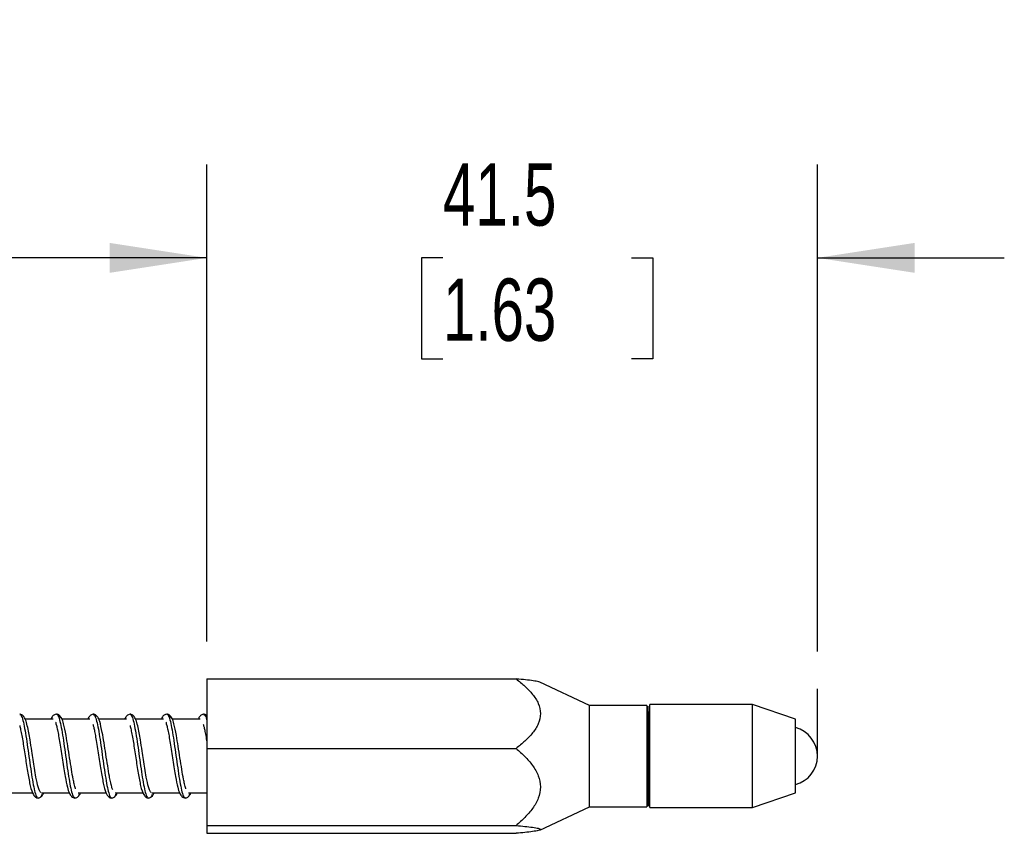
# Model space of a CAD drawing. Header units: millimetres. Extents: x 13 to 546, y 13 to 419.
# Tile 5 of 13: x 263 to 330, y 127 to 182. Entities that reach past the tile are written whole.
import ezdxf

# ---------------------------------------------------------------- set-up
doc = ezdxf.new("R2010")
doc.units = ezdxf.units.MM
doc.header["$LTSCALE"] = 2
doc.layers.add('DIMENSIONS', color=140, linetype='Continuous', lineweight=25)
doc.styles.add('SLDTEXTSTYLE0', font='TXT', dxfattribs={"width": 0.7})
doc.dimstyles.new('SLDDIMSTYLE0', dxfattribs={"dimtxt": 4.316016, "dimasz": 6.604, "dimexe": 0, "dimexo": 0.0625, "dimgap": 1.079004, "dimtad": 0, "dimtih": 1, "dimtoh": 1, "dimrnd": 1e-09, "dimzin": 12, "dimdsep": 46, "dimtxsty": 'SLDTEXTSTYLE0', "dimsah": 1, "dimcen": 0.09, "dimadec": 0, "dimazin": 3, "dimtfac": 1, "dimtmove": 0, "dimatfit": 0, "dimfxl": 0, "dimfrac": 2, "dimtolj": 1, "dimtzin": 12, "dimarcsym": 0})
doc.dimstyles.new('SLDDIMSTYLE1', dxfattribs={"dimtxt": 4.316016, "dimasz": 6.604, "dimexe": 0, "dimexo": 0.0625, "dimgap": 1.079004, "dimtad": 0, "dimtih": 1, "dimtoh": 1, "dimrnd": 1e-09, "dimzin": 4, "dimdsep": 46, "dimtxsty": 'SLDTEXTSTYLE0', "dimsah": 1, "dimcen": 0.09, "dimadec": 0, "dimazin": 1, "dimtfac": 1, "dimtofl": 0, "dimtmove": 0, "dimatfit": 3, "dimfxl": 0, "dimfrac": 2, "dimtolj": 1, "dimtzin": 12, "dimarcsym": 0})

# ---------------------------------------------------------------- blocks, each defined once
blk = doc.blocks.new('_D')
at = {"layer": 'DIMENSIONS'}
for p, q in [((275.422, 139.912), (275.422, 172.33)), ((316.922, 139.243), (316.922, 172.33)), ((275.422, 165.98), (262.722, 165.98)), ((291.466, 165.98), (290.017, 165.98)), ((290.017, 165.98), (290.017, 159.12)), ((304.292, 165.98), (305.741, 165.98)), ((305.741, 165.98), (305.741, 159.12)), ((316.922, 165.98), (329.622, 165.98)), ((290.017, 159.12), (291.466, 159.12)), ((305.741, 159.12), (304.292, 159.12))]:
    blk.add_line(p, q, dxfattribs=at)
for points in [[(275.422, 165.98), (268.818, 166.996), (268.818, 164.964)], [(316.922, 165.98), (323.526, 164.964), (323.526, 166.996)]]:
    blk.add_solid(points, dxfattribs=at)
at = {"layer": 'DIMENSIONS', "char_height": 4.2333, "attachment_point": 1, "style": 'SLDTEXTSTYLE0'}
for s, insert in [('41.5', (291.466, 172.403)), ('1.63', (291.466, 164.577))]:
    blk.add_mtext(s, dxfattribs=dict(at, insert=insert))
blk = doc.blocks.new('_D_3')
at = {"layer": 'DIMENSIONS'}
for p, q in [((196.422, 142.296), (196.422, 172.33)), ((275.422, 139.912), (275.422, 172.33)), ((196.422, 165.98), (224.946, 165.98)), ((230.794, 165.98), (229.345, 165.98)), ((229.345, 165.98), (229.345, 159.12)), ((243.62, 165.98), (245.069, 165.98)), ((245.069, 165.98), (245.069, 159.12)), ((275.422, 165.98), (249.468, 165.98)), ((229.345, 159.12), (230.794, 159.12)), ((245.069, 159.12), (243.62, 159.12))]:
    blk.add_line(p, q, dxfattribs=at)
for points in [[(196.422, 165.98), (203.026, 164.964), (203.026, 166.996)], [(275.422, 165.98), (268.818, 166.996), (268.818, 164.964)]]:
    blk.add_solid(points, dxfattribs=at)
at = {"layer": 'DIMENSIONS', "char_height": 4.2333, "attachment_point": 1, "style": 'SLDTEXTSTYLE0'}
for s, insert in [('79.0', (230.794, 172.403)), ('3.11', (230.794, 164.577))]:
    blk.add_mtext(s, dxfattribs=dict(at, insert=insert))

msp = doc.modelspace()

# ---------------------------------------------------------------- linework, layer by layer
for p, q in [((275.422, 137.372), (296.439, 137.372)), ((275.422, 137.372), (275.422, 132.656)), ((301.422, 135.58), (298.051, 137.152)), ((305.322, 135.58), (301.422, 135.58)), ((301.422, 128.68), (301.422, 135.58)), ((305.322, 135.58), (305.322, 135.262)), ((305.322, 135.262), (305.322, 128.68)), ((312.518, 135.63), (305.522, 135.63)), ((305.522, 133.109), (305.522, 135.63)), ((315.422, 134.63), (312.518, 135.63)), ((312.518, 128.77), (312.518, 135.63)), ((264.97, 134.63), (263.079, 134.63)), ((267.47, 134.63), (265.581, 134.63)), ((269.97, 134.63), (268.075, 134.63)), ((272.47, 134.63), (270.579, 134.63)), ((274.97, 134.63), (273.081, 134.63)), ((315.422, 129.73), (315.422, 134.63)), ((275.422, 132.656), (296.439, 132.656)), ((275.422, 132.656), (275.422, 127.414)), ((305.522, 128.63), (305.522, 133.109)), ((261.686, 129.63), (263.598, 129.63)), ((264.186, 129.63), (266.074, 129.63)), ((266.686, 129.63), (268.588, 129.63)), ((269.186, 129.63), (271.098, 129.63)), ((271.686, 129.63), (273.574, 129.63)), ((274.186, 129.63), (275.422, 129.63)), ((312.518, 128.63), (315.422, 129.63)), ((315.422, 129.63), (315.422, 129.73)), ((298.051, 127.108), (301.422, 128.68)), ((301.422, 128.68), (305.322, 128.68)), ((305.522, 128.63), (312.518, 128.63)), ((312.518, 128.63), (312.518, 128.77)), ((275.422, 127.414), (296.439, 127.414)), ((275.422, 127.414), (275.422, 126.887)), ((275.422, 126.887), (296.439, 126.887))]:
    msp.add_line(p, q)
msp.add_arc((314.922, 132.13), 2, 284.47751, 75.52249)
for points, knots in [([(296.439, 137.372), (296.648, 137.213), (296.849, 137.049), (297.225, 136.703), (297.401, 136.522), (297.714, 136.133), (297.85, 135.923), (298.042, 135.484), (298.098, 135.249), (298.098, 134.785), (298.044, 134.55), (297.853, 134.111), (297.718, 133.902), (297.405, 133.511), (297.229, 133.329), (296.851, 132.982), (296.649, 132.816), (296.439, 132.656)], [0, 0, 0, 0, 0.125, 0.125, 0.25, 0.25, 0.375, 0.375, 0.5, 0.5, 0.625, 0.625, 0.75, 0.75, 0.875, 0.875, 1, 1, 1, 1]), ([(298.051, 137.151), (297.954, 137.179), (297.773, 137.232), (297.231, 137.298), (296.781, 137.343), (296.504, 137.367), (296.439, 137.372)], [0, 0, 0, 0, 0.325195, 0.613704, 0.908873, 1, 1, 1, 1]), ([(305.422, 135.172), (305.422, 135.193), (305.412, 135.218), (305.373, 135.254), (305.346, 135.262), (305.322, 135.262)], [0, 0, 0, 0, 0.5, 0.5, 1, 1, 1, 1]), ([(305.422, 133.081), (305.422, 133.319), (305.422, 133.577), (305.422, 134.109), (305.422, 134.384), (305.422, 134.892), (305.422, 135.125), (305.422, 135.453), (305.422, 135.545), (305.422, 135.528)], [0, 0, 0, 0, 0.25, 0.25, 0.5, 0.5, 0.75, 0.75, 1, 1, 1, 1]), ([(262.975, 134.823), (262.948, 134.857), (262.894, 134.924), (262.79, 134.97), (262.732, 134.974), (262.703, 134.977)], [0, 0, 0, 0, 0.3464877, 0.6813255, 1, 1, 1, 1]), ([(262.704, 134.948), (262.719, 134.955), (262.772, 134.982), (262.862, 134.773), (262.983, 134.341), (263.096, 133.701), (263.217, 132.933), (263.33, 132.091), (263.452, 131.256), (263.565, 130.494), (263.686, 129.871), (263.799, 129.458), (263.892, 129.268), (263.941, 129.301), (263.953, 129.308)], [0, 0, 0, 0, 0.034126, 0.127663, 0.221963, 0.315308, 0.409741, 0.502979, 0.597469, 0.690686, 0.785156, 0.878437, 0.972813, 1, 1, 1, 1]), ([(264.137, 129.662), (264.105, 129.693), (264.044, 129.75), (263.941, 130.083), (263.824, 130.604), (263.714, 131.276), (263.617, 131.881), (263.516, 132.543), (263.42, 133.169), (263.315, 133.746), (263.218, 134.224), (263.098, 134.646), (263.014, 134.761), (262.97, 134.822)], [0, 0, 0, 0, 0.08833, 0.165914, 0.292651, 0.38019, 0.459142, 0.534871, 0.638616, 0.710049, 0.793099, 0.890258, 1, 1, 1, 1]), ([(265.203, 134.977), (265.143, 134.962), (265.023, 134.934), (264.888, 134.797), (264.848, 134.663), (264.838, 134.63)], [0, 0, 0, 0, 0.426078, 0.856255, 1, 1, 1, 1]), ([(265.203, 134.971), (265.205, 134.973), (265.246, 135.013), (265.322, 134.864), (265.444, 134.515), (265.557, 133.931), (265.678, 133.201), (265.792, 132.375), (265.912, 131.53), (266.027, 130.735), (266.145, 130.059), (266.262, 129.571), (266.365, 129.303), (266.429, 129.309), (266.454, 129.312)], [0, 0, 0, 0, 0.004327, 0.097304, 0.19155, 0.284548, 0.378737, 0.471842, 0.565899, 0.659195, 0.753046, 0.846616, 0.940187, 1, 1, 1, 1]), ([(265.491, 134.716), (265.488, 134.738), (265.482, 134.781), (265.446, 134.857), (265.379, 134.928), (265.285, 134.971), (265.229, 134.975), (265.203, 134.977)], [0, 0, 0, 0, 0.144713, 0.286932, 0.552879, 0.7898, 1, 1, 1, 1]), ([(266.502, 129.901), (266.497, 129.911), (266.469, 129.975), (266.414, 130.208), (266.322, 130.625), (266.222, 131.226), (266.097, 132.002), (265.979, 132.804), (265.84, 133.632), (265.706, 134.295), (265.555, 134.749), (265.464, 134.824), (265.414, 134.865)], [0, 0, 0, 0, 0.015885, 0.098594, 0.165588, 0.274813, 0.388981, 0.502538, 0.614769, 0.768671, 0.875247, 1, 1, 1, 1]), ([(267.703, 134.977), (267.65, 134.964), (267.54, 134.938), (267.407, 134.817), (267.361, 134.671), (267.348, 134.63)], [0, 0, 0, 0, 0.409072, 0.832526, 1, 1, 1, 1]), ([(267.935, 134.833), (267.933, 134.836), (267.925, 134.858), (267.898, 134.891), (267.849, 134.937), (267.782, 134.97), (267.727, 134.975), (267.703, 134.977)], [0, 0, 0, 0, 0.044191, 0.243697, 0.428162, 0.745499, 1, 1, 1, 1]), ([(267.703, 134.951), (267.73, 134.949), (267.796, 134.944), (267.903, 134.654), (268.019, 134.146), (268.137, 133.457), (268.255, 132.656), (268.371, 131.808), (268.49, 130.99), (268.604, 130.267), (268.725, 129.711), (268.837, 129.348), (268.915, 129.308), (268.953, 129.288)], [0, 0, 0, 0, 0.0661691, 0.160269, 0.2538277, 0.3476838, 0.4415399, 0.5350986, 0.6291985, 0.7225237, 0.8167931, 0.9099692, 1, 1, 1, 1]), ([(269.028, 129.838), (269.004, 129.899), (268.955, 130.03), (268.876, 130.371), (268.784, 130.84), (268.683, 131.47), (268.558, 132.262), (268.44, 133.055), (268.3, 133.847), (268.162, 134.459), (268.002, 134.848), (267.9, 134.875), (267.845, 134.889)], [0, 0, 0, 0, 0.0696309, 0.1483813, 0.2113595, 0.3142603, 0.4219069, 0.5287405, 0.6346703, 0.7801468, 0.8810972, 1, 1, 1, 1]), ([(270.203, 134.977), (270.126, 134.96), (269.985, 134.931), (269.883, 134.724), (269.836, 134.63)], [0, 0, 0, 0, 0.5440776, 1, 1, 1, 1]), ([(270.475, 134.823), (270.448, 134.857), (270.394, 134.924), (270.29, 134.97), (270.232, 134.974), (270.203, 134.977)], [0, 0, 0, 0, 0.346488, 0.681326, 1, 1, 1, 1]), ([(270.204, 134.948), (270.219, 134.955), (270.272, 134.982), (270.362, 134.773), (270.483, 134.341), (270.596, 133.701), (270.717, 132.933), (270.83, 132.091), (270.952, 131.256), (271.065, 130.494), (271.186, 129.871), (271.299, 129.458), (271.392, 129.268), (271.441, 129.301), (271.453, 129.308)], [0, 0, 0, 0, 0.034126, 0.127663, 0.221963, 0.315308, 0.409741, 0.502979, 0.597469, 0.690686, 0.785156, 0.878437, 0.972813, 1, 1, 1, 1]), ([(271.637, 129.662), (271.605, 129.693), (271.544, 129.75), (271.441, 130.083), (271.324, 130.604), (271.214, 131.276), (271.117, 131.881), (271.016, 132.543), (270.92, 133.169), (270.815, 133.746), (270.718, 134.224), (270.598, 134.646), (270.514, 134.761), (270.47, 134.822)], [0, 0, 0, 0, 0.08833, 0.165914, 0.292651, 0.38019, 0.459142, 0.534871, 0.638616, 0.710049, 0.793099, 0.890258, 1, 1, 1, 1]), ([(272.703, 134.977), (272.643, 134.962), (272.523, 134.934), (272.388, 134.797), (272.348, 134.663), (272.338, 134.63)], [0, 0, 0, 0, 0.426078, 0.856255, 1, 1, 1, 1]), ([(272.703, 134.971), (272.705, 134.973), (272.746, 135.013), (272.822, 134.864), (272.944, 134.515), (273.057, 133.931), (273.178, 133.201), (273.292, 132.375), (273.412, 131.53), (273.527, 130.735), (273.645, 130.059), (273.762, 129.571), (273.865, 129.303), (273.929, 129.309), (273.954, 129.312)], [0, 0, 0, 0, 0.004327, 0.097304, 0.19155, 0.284548, 0.378737, 0.471842, 0.565899, 0.659195, 0.753046, 0.846616, 0.940187, 1, 1, 1, 1]), ([(272.991, 134.716), (272.988, 134.738), (272.982, 134.781), (272.946, 134.857), (272.879, 134.928), (272.785, 134.971), (272.729, 134.975), (272.703, 134.977)], [0, 0, 0, 0, 0.1447133, 0.2869321, 0.5528792, 0.7898003, 1, 1, 1, 1]), ([(274.002, 129.901), (273.997, 129.911), (273.969, 129.975), (273.914, 130.208), (273.822, 130.625), (273.722, 131.226), (273.597, 132.002), (273.479, 132.804), (273.34, 133.632), (273.206, 134.295), (273.055, 134.749), (272.964, 134.824), (272.914, 134.865)], [0, 0, 0, 0, 0.0158854, 0.0985938, 0.1655876, 0.2748127, 0.3889806, 0.5025376, 0.614769, 0.7686711, 0.8752468, 1, 1, 1, 1]), ([(275.203, 134.977), (275.15, 134.964), (275.04, 134.938), (274.907, 134.817), (274.861, 134.671), (274.848, 134.63)], [0, 0, 0, 0, 0.409072, 0.832526, 1, 1, 1, 1]), ([(275.422, 134.855), (275.414, 134.868), (275.396, 134.895), (275.348, 134.936), (275.282, 134.97), (275.228, 134.975), (275.203, 134.977)], [0, 0, 0, 0, 0.168276, 0.371137, 0.720119, 1, 1, 1, 1]), ([(275.203, 134.951), (275.23, 134.947), (275.296, 134.938), (275.37, 134.769), (275.416, 134.568), (275.422, 134.54)], [0, 0, 0, 0, 0.377095, 0.913367, 1, 1, 1, 1]), ([(305.422, 135.172), (305.422, 135.015), (305.422, 134.66), (305.422, 133.884), (305.422, 133.062), (305.422, 132.309), (305.422, 131.504), (305.422, 130.712), (305.422, 130.007), (305.422, 129.443), (305.422, 129.063), (305.422, 128.818), (305.422, 128.83), (305.422, 128.835)], [0, 0, 0, 0, 0.105914, 0.239887, 0.318288, 0.403326, 0.493446, 0.586339, 0.679232, 0.769351, 0.85439, 0.932791, 1, 1, 1, 1]), ([(262.706, 134.204), (262.726, 134.117), (262.767, 133.939), (262.848, 133.529), (262.93, 133.065), (263.01, 132.552), (263.09, 132.019), (263.174, 131.486), (263.284, 130.804), (263.416, 130.091), (263.579, 129.562), (263.788, 129.316), (263.899, 129.294), (263.953, 129.283)], [0, 0, 0, 0, 0.074291, 0.15139, 0.229916, 0.307884, 0.385857, 0.465102, 0.543894, 0.701276, 0.853055, 0.927797, 1, 1, 1, 1]), ([(265.174, 134.429), (265.163, 134.424), (265.137, 134.413), (265.201, 134.232), (265.274, 133.915), (265.352, 133.505), (265.439, 133.01), (265.525, 132.451), (265.615, 131.855), (265.708, 131.274), (265.812, 130.625), (265.939, 130.037), (266.047, 129.634), (266.247, 129.333), (266.379, 129.301), (266.453, 129.283)], [0, 0, 0, 0, 0.047331, 0.112805, 0.180617, 0.25086, 0.324288, 0.399071, 0.476474, 0.556427, 0.630195, 0.754446, 0.851535, 0.916872, 1, 1, 1, 1]), ([(267.678, 134.293), (267.687, 134.262), (267.711, 134.178), (267.764, 133.956), (267.829, 133.625), (267.91, 133.178), (267.997, 132.639), (268.084, 132.055), (268.175, 131.483), (268.285, 130.789), (268.426, 130.073), (268.56, 129.59), (268.77, 129.321), (268.892, 129.296), (268.953, 129.283)], [0, 0, 0, 0, 0.033054, 0.089512, 0.154705, 0.230061, 0.313887, 0.398087, 0.480909, 0.560419, 0.711672, 0.855213, 0.927953, 1, 1, 1, 1]), ([(270.206, 134.204), (270.226, 134.117), (270.267, 133.939), (270.348, 133.529), (270.43, 133.065), (270.51, 132.552), (270.59, 132.019), (270.674, 131.486), (270.784, 130.804), (270.916, 130.091), (271.079, 129.562), (271.288, 129.316), (271.399, 129.294), (271.453, 129.283)], [0, 0, 0, 0, 0.074291, 0.15139, 0.229916, 0.307884, 0.385857, 0.465102, 0.543894, 0.701276, 0.853055, 0.927797, 1, 1, 1, 1]), ([(272.674, 134.429), (272.663, 134.424), (272.637, 134.413), (272.701, 134.232), (272.774, 133.915), (272.852, 133.505), (272.939, 133.01), (273.025, 132.451), (273.115, 131.855), (273.208, 131.274), (273.312, 130.625), (273.439, 130.037), (273.547, 129.634), (273.747, 129.333), (273.879, 129.301), (273.953, 129.283)], [0, 0, 0, 0, 0.047331, 0.1128045, 0.1806168, 0.2508603, 0.324288, 0.3990715, 0.4764744, 0.5564274, 0.6301947, 0.7544458, 0.851535, 0.9168716, 1, 1, 1, 1]), ([(275.178, 134.293), (275.187, 134.262), (275.211, 134.178), (275.264, 133.957), (275.329, 133.623), (275.385, 133.323), (275.417, 133.126), (275.422, 133.095)], [0, 0, 0, 0, 0.135439, 0.36677, 0.633899, 0.942664, 1, 1, 1, 1]), ([(296.439, 132.656), (296.648, 132.48), (296.849, 132.297), (297.225, 131.912), (297.401, 131.711), (297.714, 131.279), (297.85, 131.046), (298.042, 130.557), (298.098, 130.296), (298.098, 129.78), (298.044, 129.519), (297.853, 129.031), (297.718, 128.798), (297.405, 128.364), (297.229, 128.162), (296.851, 127.776), (296.649, 127.591), (296.439, 127.414)], [0, 0, 0, 0, 0.125, 0.125, 0.25, 0.25, 0.375, 0.375, 0.5, 0.5, 0.625, 0.625, 0.75, 0.75, 0.875, 0.875, 1, 1, 1, 1]), ([(305.522, 133.109), (305.498, 133.109), (305.471, 133.107), (305.432, 133.096), (305.422, 133.088), (305.422, 133.081)], [0, 0, 0, 0, 0.5, 0.5, 1, 1, 1, 1]), ([(305.422, 133.081), (305.422, 132.765), (305.422, 132.049), (305.422, 131.074), (305.422, 130.265), (305.422, 129.665), (305.422, 129.163), (305.422, 128.844), (305.422, 128.706), (305.422, 128.738), (305.422, 128.741)], [0, 0, 0, 0, 0.153208, 0.347004, 0.460414, 0.583424, 0.713785, 0.848158, 0.98253, 1, 1, 1, 1]), ([(263.953, 129.283), (263.978, 129.285), (264.032, 129.289), (264.099, 129.323), (264.149, 129.368), (264.182, 129.415), (264.206, 129.471), (264.21, 129.512), (264.212, 129.533)], [0, 0, 0, 0, 0.183877, 0.413154, 0.54643, 0.690573, 0.843033, 1, 1, 1, 1]), ([(264.095, 129.37), (264.151, 129.373), (264.225, 129.377), (264.295, 129.555), (264.313, 129.601)], [0, 0, 0, 0, 0.740753, 1, 1, 1, 1]), ([(266.453, 129.283), (266.482, 129.285), (266.541, 129.29), (266.642, 129.337), (266.737, 129.432), (266.761, 129.525), (266.774, 129.572)], [0, 0, 0, 0, 0.232946, 0.477706, 0.735109, 1, 1, 1, 1]), ([(266.72, 129.438), (266.758, 129.475), (266.8, 129.516), (266.842, 129.645), (266.844, 129.654)], [0, 0, 0, 0, 0.9317055, 1, 1, 1, 1]), ([(268.953, 129.283), (268.979, 129.285), (269.035, 129.289), (269.129, 129.332), (269.196, 129.403), (269.232, 129.479), (269.238, 129.522), (269.241, 129.543)], [0, 0, 0, 0, 0.2102, 0.447121, 0.713068, 0.855287, 1, 1, 1, 1]), ([(269.164, 129.395), (269.214, 129.42), (269.273, 129.45), (269.33, 129.624), (269.339, 129.651)], [0, 0, 0, 0, 0.845985, 1, 1, 1, 1]), ([(271.453, 129.283), (271.478, 129.285), (271.532, 129.289), (271.599, 129.323), (271.649, 129.368), (271.682, 129.415), (271.706, 129.471), (271.71, 129.512), (271.712, 129.533)], [0, 0, 0, 0, 0.183877, 0.413154, 0.54643, 0.690573, 0.843033, 1, 1, 1, 1]), ([(271.595, 129.37), (271.651, 129.373), (271.725, 129.377), (271.795, 129.555), (271.813, 129.601)], [0, 0, 0, 0, 0.740753, 1, 1, 1, 1]), ([(273.953, 129.283), (273.982, 129.285), (274.041, 129.29), (274.142, 129.337), (274.237, 129.432), (274.261, 129.525), (274.274, 129.572)], [0, 0, 0, 0, 0.232946, 0.477706, 0.735109, 1, 1, 1, 1]), ([(274.22, 129.438), (274.258, 129.475), (274.3, 129.516), (274.342, 129.645), (274.344, 129.654)], [0, 0, 0, 0, 0.931705, 1, 1, 1, 1]), ([(296.439, 127.414), (296.648, 127.396), (296.849, 127.378), (297.225, 127.339), (297.401, 127.319), (297.714, 127.276), (297.85, 127.252), (298.042, 127.203), (298.098, 127.177), (298.098, 127.125), (298.044, 127.099), (297.853, 127.05), (297.718, 127.026), (297.405, 126.983), (297.229, 126.962), (296.851, 126.924), (296.649, 126.905), (296.439, 126.887)], [0, 0, 0, 0, 0.125, 0.125, 0.25, 0.25, 0.375, 0.375, 0.5, 0.5, 0.625, 0.625, 0.75, 0.75, 0.875, 0.875, 1, 1, 1, 1])]:
    msp.add_open_spline(points, degree=3, knots=knots)
at = {"layer": 'DIMENSIONS'}
msp.add_line((316.922, 132.13), (316.922, 136.703), dxfattribs=at)

# ---------------------------------------------------------------- texts
at = {"layer": 'DIMENSIONS', "insert": (205.252, 182.085), "char_height": 4.23333, "attachment_point": 1, "style": 'SLDTEXTSTYLE0'}
msp.add_mtext('MECHANICAL STROKE', dxfattribs=at)

# ---------------------------------------------------------------- dimensions: what is measured, and where the dimension line sits
at = {"layer": 'DIMENSIONS'}
dim = msp.add_linear_dim(base=(275.422, 165.98), p1=(196.422, 139.756), p2=(275.422, 137.372), angle=0, dimstyle='SLDDIMSTYLE1', dxfattribs=at)
dim.commit()
dim.dimension.update_dxf_attribs({"geometry": '_D_3', "text_midpoint": (237.207, 165.98), "dimtype": 160})
dim = msp.add_linear_dim(base=(316.922, 165.98), p1=(275.422, 137.372), p2=(316.922, 136.703), dimstyle='SLDDIMSTYLE0', dxfattribs=at)
dim.commit()
dim.dimension.update_dxf_attribs({"geometry": '_D', "text_midpoint": (297.879, 165.98), "dimtype": 160})

doc.saveas('drawing.dxf')
